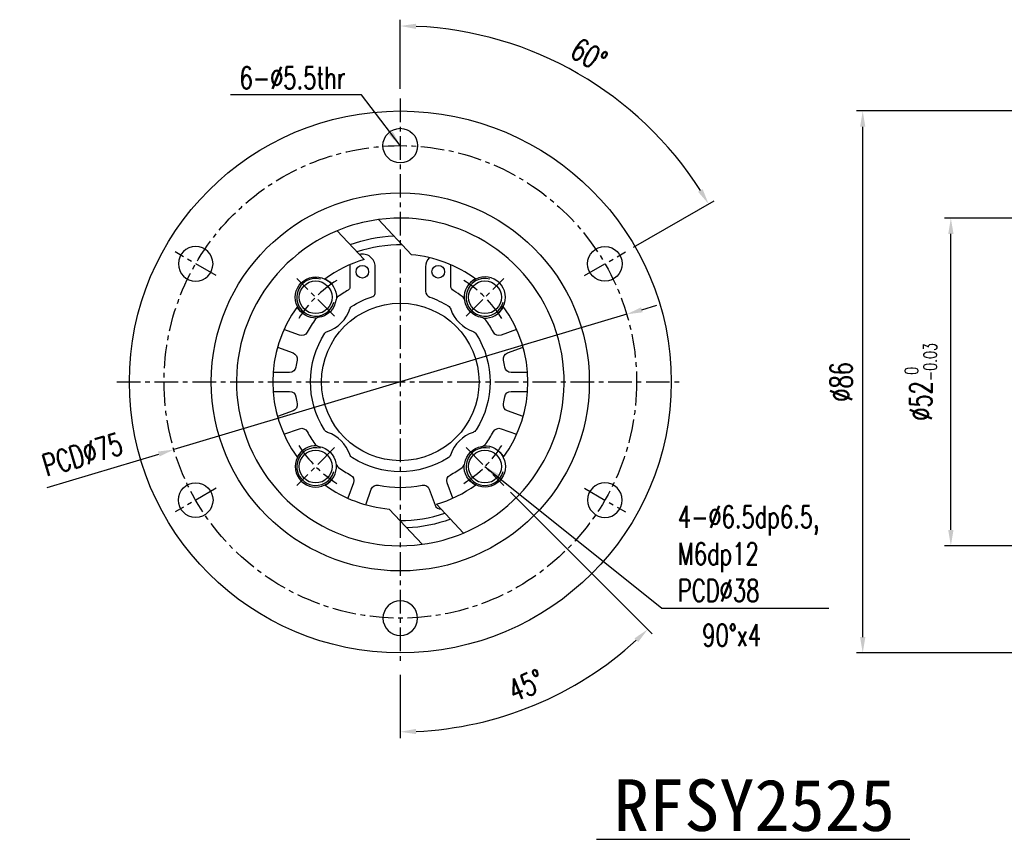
# Model space of a CAD drawing. Header units: millimetres. Extents: x -60 to 402, y -73 to 85.
# Tile 1 of 105: x -60 to 96, y -73 to 57. Entities that reach past the tile are written whole.
import ezdxf
from ezdxf.enums import TextEntityAlignment as Align

# ---------------------------------------------------------------- set-up
doc = ezdxf.new("R2010")
doc.units = ezdxf.units.MM
doc.linetypes.add('CENTER', pattern=[2, 1.25, -0.25, 0.25, -0.25])
for name, color, linetype in [('CHA', 7, 'Continuous'), ('CL', 1, 'CENTER'), ('DIM', 4, 'Continuous'), ('OUT', 3, 'Continuous')]:
    doc.layers.add(name, color=color, linetype=linetype)
doc.styles.add('DIM-7', font='SIMPLEX.shx', dxfattribs={"width": 0.7, "bigfont": 'chineset.shx'})
doc.styles.add('T', font='kaiu.ttf')
doc.dimstyles.new('CNS', dxfattribs={"dimtxt": 3.5, "dimasz": 2.5, "dimexe": 1, "dimexo": 1.5, "dimgap": 0.09, "dimtad": 0, "dimdsep": 46, "dimtxsty": 'DIM-7', "dimcen": 0.09, "dimclrd": 1, "dimclre": 1, "dimclrt": 4, "dimadec": 0, "dimazin": 0, "dimtfac": 1, "dimtix": 1, "dimtmove": 2, "dimatfit": 3, "dimfxl": 1, "dimtvp": 0.971429, "dimtolj": 1, "dimarcsym": 0})

# ---------------------------------------------------------------- blocks, each defined once
blk = doc.blocks.new('*D0')
at = {"layer": 'DEFPOINTS', "color": 0}
for p in [(0, 45), (36.31, 43.27), (35.72, 20.62), (29.23, 16.87), (0, -45)]:
    blk.add_point(p, dxfattribs=at)
at = {"layer": 'DIM', "color": 0, "lineweight": -2}
for p, q in [((0, 46.5), (0, 57.49)), ((37.02, 21.37), (49.79, 28.75))]:
    blk.add_line(p, q, dxfattribs=at)
blk.add_arc((0, 0), 56.49, 32.5358, 87.4642, dxfattribs=at)
at = {"layer": 'DIM', "color": 0}
for points in [[(2.49, 56.02), (2.51, 56.85), (0, 56.49)], [(47.98, 30.6), (47.27, 30.17), (48.92, 28.25)]]:
    blk.add_solid(points, dxfattribs=at)
at = {"layer": 'DIM', "color": 0, "insert": (29.95, 51.87), "char_height": 3.5, "attachment_point": 5, "rotation": 330, "style": 'DIM-7'}
blk.add_mtext('\\A1;60°', dxfattribs=at)
blk = doc.blocks.new('*D1')
at = {"layer": 'DEFPOINTS', "color": 0}
for p in [(35.93, 10.73), (-35.93, -10.73)]:
    blk.add_point(p, dxfattribs=at)
at = {"layer": 'DIM', "color": 0, "lineweight": -2}
for p, q in [((38.33, 11.45), (40.72, 12.16)), ((35.93, 10.73), (-35.93, -10.73)), ((-56.04, -16.73), (-38.33, -11.45))]:
    blk.add_line(p, q, dxfattribs=at)
at = {"layer": 'DIM', "color": 0}
for points in [[(38.21, 11.84), (38.45, 11.05), (35.93, 10.73)], [(-38.45, -11.05), (-38.21, -11.84), (-35.93, -10.73)]]:
    blk.add_solid(points, dxfattribs=at)
at = {"layer": 'DIM', "color": 0, "insert": (-50.44, -11.52), "char_height": 3.5, "attachment_point": 5, "rotation": 16.6271, "style": 'DIM-7'}
blk.add_mtext('\\A1;PCD∅75', dxfattribs=at)
blk = doc.blocks.new('*D2')
at = {"layer": 'DEFPOINTS', "color": 0}
for p in [(0, 45), (10.43, -10.43), (16.44, -16.44), (0, -45), (14.37, -53.64)]:
    blk.add_point(p, dxfattribs=at)
at = {"layer": 'DIM', "color": 0, "lineweight": -2}
for p, q in [((17.5, -17.5), (39.98, -39.98)), ((0, -46.5), (0, -56.53))]:
    blk.add_line(p, q, dxfattribs=at)
blk.add_arc((0, 0), 55.53, 272.5795, 312.4205, dxfattribs=at)
at = {"layer": 'DIM', "color": 0}
for points in [[(37.17, -40.69), (37.75, -41.3), (39.27, -39.27)], [(2.51, -55.89), (2.49, -55.06), (0, -55.53)]]:
    blk.add_solid(points, dxfattribs=at)
at = {"layer": 'DIM', "color": 0, "insert": (19.95, -48.17), "char_height": 3.5, "attachment_point": 5, "rotation": 22.5, "style": 'DIM-7'}
blk.add_mtext('\\A1;45°', dxfattribs=at)
blk = doc.blocks.new('*D3')
at = {"layer": 'DEFPOINTS', "color": 0}
for p in [(87.38, 26), (100, 26), (100, -26)]:
    blk.add_point(p, dxfattribs=at)
at = {"layer": 'DIM', "color": 0, "lineweight": -2}
for p, q in [((98.5, 26), (86.38, 26)), ((87.38, -23.5), (87.38, 23.5)), ((98.5, -26), (86.38, -26))]:
    blk.add_line(p, q, dxfattribs=at)
at = {"layer": 'DIM', "color": 0}
for points in [[(86.96, 23.5), (87.8, 23.5), (87.38, 26)], [(86.96, -23.5), (87.8, -23.5), (87.38, -26)]]:
    blk.add_solid(points, dxfattribs=at)
at = {"layer": 'DIM', "color": 0, "insert": (82.62, 0), "char_height": 3.5, "attachment_point": 5, "rotation": 90, "style": 'DIM-7'}
blk.add_mtext('\\A1;%%C52{\\H2.100000;\\S 0^ -0.03;}', dxfattribs=at)
blk = doc.blocks.new('*D4')
at = {"layer": 'DEFPOINTS', "color": 0}
for p in [(73.39, 43), (113, 43), (113, -43)]:
    blk.add_point(p, dxfattribs=at)
at = {"layer": 'DIM', "color": 0, "lineweight": -2}
for p, q in [((111.5, 43), (72.39, 43)), ((73.39, -40.5), (73.39, 40.5)), ((111.5, -43), (72.39, -43))]:
    blk.add_line(p, q, dxfattribs=at)
at = {"layer": 'DIM', "color": 0}
for points in [[(72.97, 40.5), (73.81, 40.5), (73.39, 43)], [(72.97, -40.5), (73.81, -40.5), (73.39, -43)]]:
    blk.add_solid(points, dxfattribs=at)
at = {"layer": 'DIM', "color": 0, "insert": (69.99, 0), "char_height": 3.5, "attachment_point": 5, "rotation": 90, "style": 'DIM-7'}
blk.add_mtext('\\A1;%%C86', dxfattribs=at)

msp = doc.modelspace()

# ---------------------------------------------------------------- linework, layer by layer
at = {"layer": 'CL', "color": 0, "ltscale": 3}
for p, q in [((0, 45), (0, -45)), ((-29.228, 16.875), (-35.724, 20.625)), ((29.228, 16.875), (35.724, 20.625)), ((-10.43, 10.43), (-16.44, 16.44)), ((10.43, 10.43), (16.44, 16.44)), ((-45, 0), (45, 0)), ((-10.43, -10.43), (-16.44, -16.44)), ((10.43, -10.43), (16.44, -16.44)), ((-29.228, -16.875), (-35.724, -20.625)), ((29.228, -16.875), (35.724, -20.625))]:
    msp.add_line(p, q, dxfattribs=at)
msp.add_circle((0, 0), 37.5, dxfattribs=at)
for start, end in [(122.02051, 147.97949), (32.02051, 57.97949), (212.02051, 237.97949), (302.02051, 327.97949)]:
    msp.add_arc((0, 0), 19, start, end, dxfattribs=at)
at = {"layer": 'DIM', "color": 7}
msp.add_line((31.144, -72.591), (80.876, -72.591), dxfattribs=at)
at = {"layer": 'DIM', "color": 0}
for centre in [(-13.435, 13.435), (13.435, 13.435), (-13.435, -13.435), (13.435, -13.435)]:
    msp.add_arc(centre, 3, 75, 345, dxfattribs=at)
at = {"layer": 'OUT', "color": 0, "linetype": 'Continuous'}
for p, q in [((1.78, 20.172), (-3.465, 25.768)), ((-10.023, 23.991), (-5.739, 19.42)), ((-8, 18.603), (-8, 15.01)), ((-4, 14.047), (-4, 18.291)), ((4, 18.291), (4, 14.407)), ((8, 15.299), (8, 18.603)), ((-16, 7.42), (-18.463, 8.316)), ((18.463, 8.316), (16, 7.42)), ((-19.489, 5.497), (-17.026, 4.601)), ((17.026, 4.601), (19.489, 5.497)), ((-17.573, 1.5), (-20.194, 1.5)), ((20.194, 1.5), (17.573, 1.5)), ((-20.194, -1.5), (-17.573, -1.5)), ((17.573, -1.5), (20.194, -1.5)), ((-17.026, -4.601), (-19.489, -5.497)), ((19.489, -5.497), (17.026, -4.601)), ((-18.463, -8.316), (-16, -7.42)), ((16, -7.42), (18.463, -8.316)), ((-7.42, -16), (-8.316, -18.463)), ((-5.497, -19.489), (-4.601, -17.026)), ((4.601, -17.026), (5.514, -19.536)), ((8.316, -18.463), (7.42, -16)), ((-1.78, -20.172), (3.465, -25.768)), ((10.023, -23.991), (5.739, -19.42))]:
    msp.add_line(p, q, dxfattribs=at)
for centre, radius in [((0, 0), 43), ((0, 37.5), 2.75), ((0, 0), 30), ((0, 0), 30), ((32.476, 18.75), 2.75), ((-6.023, 17.492), 1), ((6.023, 17.492), 1), ((-13.435, 13.435), 2.6), ((13.435, 13.435), 2.6), ((0, 0), 12.5), ((-13.435, -13.435), 2.6), ((13.435, -13.435), 2.6), ((-32.476, -18.75), 2.75)]:
    msp.add_circle(centre, radius, dxfattribs=at)
at = {"layer": 'OUT', "color": 0, "linetype": 'Continuous', "extrusion": (0, 0, -1)}
for centre in [(32.476, 18.75), (-32.476, -18.75), (0, -37.5)]:
    msp.add_circle(centre, 2.75, dxfattribs=at)
at = {"layer": 'OUT', "color": 0, "linetype": 'Continuous'}
for centre, radius, start, end in [((0, 0), 26, 97.66125, 112.67437), ((0, 0), 26, 292.6741, 97.65917), ((0, 0), 26, 112.6741, 277.65917), ((0, 0), 21.75, 89.20261, 108.43211), ((0, 0), 20.25, 106.46288, 126.2284), ((-6, 18.291), 2, 0, 104.37538), ((0, 0), 20.25, 53.7716, 84.95685), ((6, 18.291), 2, 134.3848, 180), ((13.435, 13.435), 3.3, 117.27845, 184.43054), ((13.435, 13.435), 3.25, 116.836, 139.90629), ((13.435, 13.435), 3.25, 333.16418, 116.83582), ((0, 0), 16.75, 119.52173, 126.67934), ((5, 14.407), 1, 180, 250.86053), ((0, 0), 16.75, 54.0801, 59.53298), ((-9.707, 13.032), 0.5, 126.67934, 173.8357), ((-4.5, 14.047), 0.5, 287.76326, 360), ((9.24, 12.755), 1, 9.208, 54.0801), ((0, 0), 20.25, 143.7716, 216.2284), ((-13.435, 13.435), 5.75, 287.6755, 342.3245), ((13.435, 13.435), 5.75, 199.23504, 250.76496), ((13.435, 13.435), 3.3, 265.56946, 332.72155), ((13.435, 13.435), 3.25, 310.09371, 333.164), ((0, 0), 20.25, 323.7716, 36.2284), ((0, 0), 16.75, 143.32066, 151.90325), ((-13.032, 9.707), 0.5, 96.1643, 143.32066), ((12.755, 9.24), 1, 35.9199, 80.792), ((0, 0), 16.75, 28.09675, 35.9199), ((0, 0), 16.75, 168.09675, 171.90325), ((0, 0), 16.75, 8.09675, 11.90325), ((0, 0), 16.75, 188.09675, 191.90325), ((0, 0), 16.75, 348.09675, 351.90325), ((0, 0), 16.75, 208.09675, 215.9199), ((-13.435, -13.435), 5.75, 19.23504, 70.76496), ((13.435, -13.435), 5.75, 109.23504, 160.76496), ((0, 0), 16.75, 324.0801, 331.90325), ((-13.435, -13.435), 3.3, 85.56946, 152.72155), ((-12.755, -9.24), 1, 215.9199, 260.792), ((12.755, -9.24), 1, 279.208, 324.0801), ((-13.435, -13.435), 3.25, 153.16418, 296.83582), ((-13.435, -13.435), 3.25, 130.09371, 153.164), ((-13.435, -13.435), 3.3, 297.27845, 4.43054), ((-9.24, -12.755), 1, 189.208, 234.0801), ((0, 0), 16.75, 234.0801, 241.90325), ((0, 0), 16.75, 298.09675, 305.9199), ((9.24, -12.755), 1, 305.9199, 350.792), ((-13.435, -13.435), 3.25, 296.836, 319.90629), ((0, 0), 20.25, 233.7716, 264.95685), ((0, 0), 16.75, 258.09675, 281.90325), ((0, 0), 20.25, 286.46288, 306.2284), ((6.454, -19.194), 1, 200, 270.59127), ((0, 0), 22, 269.82684, 288.73141), ((0, 0), 26, 277.65563, 292.66875)]:
    msp.add_arc(centre, radius, start, end, dxfattribs=at)
at = {"layer": 'OUT', "color": 0, "linetype": 'Continuous', "extrusion": (0, 0, -1)}
for centre, radius, start, end in [((0, 0), 23.2, 69.93036, 87.43908), ((13.435, 13.435), 3.25, 333.16418, 116.83582), ((13.435, 13.435), 3.25, 116.836, 139.90629), ((13.435, 13.435), 3.3, 117.27845, 182.61602), ((8.5, 15.01), 0.5, 180, 240.47827), ((-9, 15.299), 1, 300.46702, 0), ((13.435, 13.435), 3.25, 186.1643, 263.8357), ((0, 0), 14.25, 57.04324, 72.23674), ((0, 0), 14.25, 109.13947, 122.20632), ((-13.435, 13.435), 3.25, 279.208, 350.792), ((13.435, 13.435), 3.3, 267.38398, 332.72155), ((13.435, 13.435), 3.25, 310.09371, 333.164), ((7.48, 11.537), 0.5, 17.6755, 57.04324), ((-7.062, 11.211), 1, 122.20632, 160.76496), ((15.658, 8.36), 1, 208.09675, 290), ((11.537, 7.48), 0.5, 32.95676, 72.3245), ((-11.211, 7.062), 1, 109.23504, 147.79368), ((-15.658, 8.36), 1, 250, 331.90325), ((0, 0), 14.25, 327.79368, 32.95676), ((0, 0), 14.25, 147.79368, 212.20632), ((17.368, 3.661), 1, 110, 191.90325), ((-17.368, 3.661), 1, 348.09675, 70), ((17.573, 2.5), 1, 188.09675, 270), ((-17.573, 2.5), 1, 270, 351.90325), ((17.573, -2.5), 1, 90, 171.90325), ((-17.573, -2.5), 1, 8.09675, 90), ((17.368, -3.661), 1, 168.09675, 250), ((-17.368, -3.661), 1, 290, 11.90325), ((15.658, -8.36), 1, 70, 151.90325), ((11.211, -7.062), 1, 289.23504, 327.79368), ((-11.211, -7.062), 1, 212.20632, 250.76496), ((-15.658, -8.36), 1, 28.09675, 110), ((13.435, -13.435), 3.25, 99.208, 170.792), ((-13.435, -13.435), 3.25, 9.208, 80.792), ((-13.435, -13.435), 3.3, 85.56946, 152.72155), ((7.062, -11.211), 1, 302.20632, 340.76496), ((0, 0), 14.25, 237.79368, 302.20632), ((-7.062, -11.211), 1, 199.23504, 237.79368), ((-13.435, -13.435), 3.25, 153.16418, 296.83582), ((-13.435, -13.435), 3.25, 130.09371, 153.164), ((-13.435, -13.435), 3.3, 297.27845, 4.43054), ((8.36, -15.658), 1, 118.09675, 200), ((-8.36, -15.658), 1, 340, 61.90325), ((-13.435, -13.435), 3.25, 296.836, 319.90629), ((3.661, -17.368), 1, 20, 101.90325), ((-3.661, -17.368), 1, 78.09675, 160), ((0, 0), 23.2, 249.93036, 267.43908)]:
    msp.add_arc(centre, radius, start, end, dxfattribs=at)
at = {"layer": 'OUT', "color": 0, "linetype": 'Continuous'}
msp.add_point((0, 0), dxfattribs=at)

# ---------------------------------------------------------------- texts
at = {"layer": 'CHA', "style": 'T'}
msp.add_text('RFSY2525', height=8.2, dxfattribs=at).set_placement((56.208, -67.171), align=Align.MIDDLE)
at = {"layer": 'DIM', "color": 0, "char_height": 3.5, "style": 'DIM-7'}
for s, insert, attachment_point in [('6-%%C5.5thr', (-8.696, 46.508), 9), ('4-%%C6.5dp6.5,\\PM6dp12\\PPCD%%C38', (44.07, -34.852), 7)]:
    msp.add_mtext(s, dxfattribs=dict(at, insert=insert, attachment_point=attachment_point))
at = {"layer": 'DIM', "color": 0, "insert": (47.929, -41.952), "char_height": 3.5, "attachment_point": 7, "style": 'DIM-7'}
msp.add_mtext_dynamic_manual_height_columns('90%%Dx4', width=18.89864, gutter_width=12.5, heights=[0], dxfattribs=at)

# ---------------------------------------------------------------- dimensions: what is measured, and where the dimension line sits
at = {"layer": 'DIM', "color": 0}
for base, line2, picture, middle in [((36.311, 43.274), ((29.228, 16.875), (35.724, 20.625)), '*D0', (29.945, 51.867)), ((14.373, -53.641), ((10.43, -10.43), (16.44, -16.44)), '*D2', (19.951, -48.165))]:
    dim = msp.add_angular_dim_2l(base=base, line1=((0, 45), (0, -45)), line2=line2, dimstyle='CNS', override={"dimclrd": 0, "dimclre": 0, "dimclrt": 0}, dxfattribs=at)
    dim.commit()
    dim.dimension.update_dxf_attribs({"geometry": picture, "text_midpoint": middle})
for base, p1, p2, override, picture, middle in [((73.389, 43), (113, -43), (113, 43), {"dimclrd": 0, "dimclre": 0, "dimclrt": 0}, '*D4', (69.989, 0)), ((87.381, 26), (100, -26), (100, 26), {"dimclrd": 0, "dimclre": 0, "dimclrt": 0, "dimtol": 1, "dimtm": 0.03, "dimtfac": 0.6, "dimtdec": 3, "dimtmove": 0}, '*D3', (82.621, 0))]:
    dim = msp.add_linear_dim(base=base, p1=p1, p2=p2, angle=90, text='%%C<>', dimstyle='CNS', override=override, dxfattribs=at)
    dim.commit()
    dim.dimension.update_dxf_attribs({"geometry": picture, "text_midpoint": middle})
dim = msp.add_diameter_dim_2p(p1=(35.932, 10.73), p2=(-35.932, -10.73), text='PCD<>', dimstyle='CNS', override={"dimclrd": 0, "dimclre": 0, "dimclrt": 0, "dimtmove": 0}, dxfattribs=at)
dim.commit()
dim.dimension.update_dxf_attribs({"geometry": '*D1', "text_midpoint": (-49.469, -14.773), "dimtype": 163})

# ---------------------------------------------------------------- leaders
at = {"layer": 'DIM', "color": 0, "annotation_type": 0, "has_hookline": 1}
for points, hookline_direction, text_width in [([(0, 37.5), (-6.151, 45.567), (-8.651, 45.567)], 1, 18.2), ([(13.435, -13.435), (41.51, -35.882), (44.01, -35.882)], 0, 23.917)]:
    msp.add_leader(points, dimstyle='CNS', override={"dimgap": 0.09, "dimtad": 1, "dimclrd": 0, "dimclre": 4}, dxfattribs=dict(at, hookline_direction=hookline_direction, text_width=text_width))

doc.saveas('drawing.dxf')
